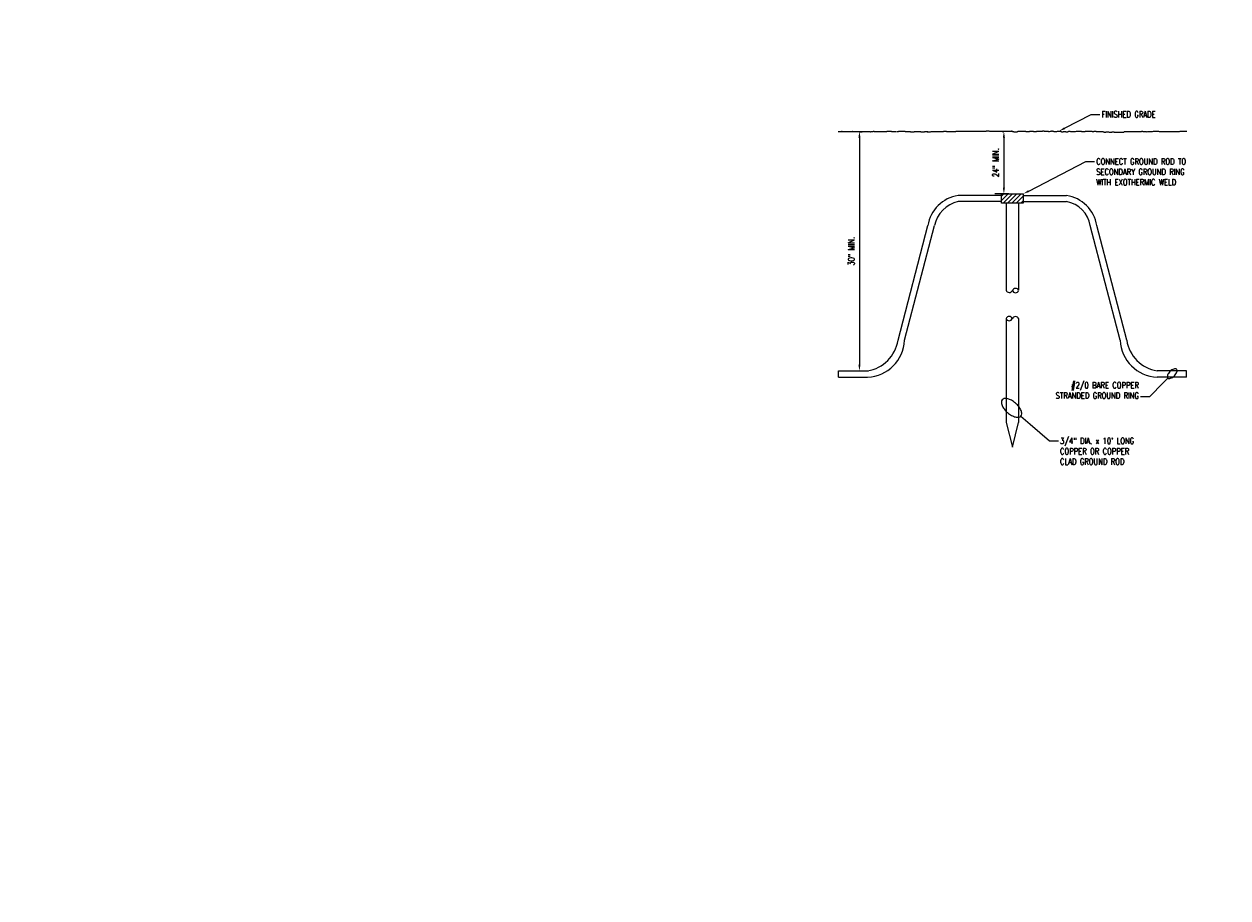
# Model space of a CAD drawing. Header units: inches. Extents: x 0 to 90.9, y 0 to 44.4.
# Tile 1 of 6: x 45.5 to 69.7, y 17.6 to 35.2. Entities that reach past the tile are written whole.
import ezdxf
from ezdxf import colors
from ezdxf.entities.mleader import LeaderData, LeaderLine
from ezdxf.math import Vec2, Vec3

# ---------------------------------------------------------------- set-up
doc = ezdxf.new("R2010")
doc.units = ezdxf.units.IN
doc.header["$MEASUREMENT"] = 0
for name, color, linetype in [('E-ANNO-DIMS', 1, 'Continuous'), ('E-ANNO-TEXT', 2, 'Continuous'), ('E-DETL-GRPH', 3, 'Continuous'), ('E-DETL-PATT', 1, 'Continuous')]:
    doc.layers.add(name, color=color, linetype=linetype)
doc.styles.add('Annotative', font='romans.shx', dxfattribs={"width": 0.8, "height": 0.125})
doc.dimstyles.new('Annotative', dxfattribs={"dimscale": 0, "dimtxt": 0.125, "dimasz": 0.125, "dimexe": 0.179688, "dimexo": 0.0625, "dimgap": 0.09, "dimtad": 1, "dimdec": 3, "dimzin": 3, "dimdsep": 46, "dimlunit": 4, "dimtxsty": 'Annotative', "dimcen": 0.09, "dimclrt": 2, "dimazin": 2, "dimtfac": 1, "dimtdec": 3, "dimtmove": 1, "dimatfit": 3, "dimfxl": 1, "dimtfill": 1, "dimfrac": 2, "dimtolj": 1, "dimtzin": 0, "dimarcsym": 0})

# ---------------------------------------------------------------- blocks, each defined once
blk = doc.blocks.new('Loop_2')
at = {"color": 1}
blk.add_line((-0.5, 0), (-1, 0), dxfattribs=at)
blk.add_lwpolyline([(0, 0.249, 0.050817), (-0.202, 0.228, 0.064661), (-0.354, 0.176, 0.10407), (-0.47, 0.084, 0.175425), (-0.5, 0, 0.175425), (-0.47, -0.084, 0.10407), (-0.354, -0.176, 0.064661), (-0.202, -0.228, 0.050817), (0, -0.249, 0.050817), (0.202, -0.228, 0.064661), (0.354, -0.176, 0.10407), (0.47, -0.084, 0.175425), (0.5, 0, 0.175425), (0.47, 0.084, 0.10407), (0.354, 0.176, 0.064661), (0.202, 0.228, 0.050817)], format="xyb", close=True, dxfattribs=at)
blk = doc.blocks.new('*D5')
at = {"layer": 'Defpoints', "color": 0, "transparency": 16777216}
for p in [(65.332, 33.016), (65.172, 31.757), (65.332, 31.757)]:
    blk.add_point(p, dxfattribs=at)
at = {"layer": 'E-ANNO-DIMS', "color": 0, "lineweight": -2, "transparency": 16777216}
for p, q in [((65.269, 33.016), (64.993, 33.016)), ((65.172, 32.891), (65.172, 31.882)), ((65.269, 31.757), (64.993, 31.757))]:
    blk.add_line(p, q, dxfattribs=at)
at = {"layer": 'E-ANNO-DIMS', "color": 0, "transparency": 16777216}
for points in [[(65.151, 32.891), (65.193, 32.891), (65.172, 33.016)], [(65.151, 31.882), (65.193, 31.882), (65.172, 31.757)]]:
    blk.add_solid(points, dxfattribs=at)
at = {"layer": 'E-ANNO-DIMS', "color": 2, "lineweight": -3, "transparency": 16777216, "insert": (65.008, 32.387), "char_height": 0.125, "width": 0.6546, "attachment_point": 5, "rotation": 90, "style": 'Annotative', "bg_fill": 3, "box_fill_scale": 1.25, "bg_fill_color": 256, "bg_fill_true_color": 13158600, "bg_fill_transparency": 0}
blk.add_mtext('\\A1;24" MIN.', dxfattribs=at)
blk = doc.blocks.new('*D4')
at = {"layer": 'Defpoints', "color": 0, "transparency": 16777216}
for p in [(61.935, 33.014), (61.935, 28.194), (62.267, 28.194)]:
    blk.add_point(p, dxfattribs=at)
at = {"layer": 'E-ANNO-DIMS', "color": 0, "lineweight": -2, "transparency": 16777216}
for p, q in [((61.998, 33.014), (62.447, 33.014)), ((62.267, 32.889), (62.267, 28.319)), ((61.998, 28.194), (62.447, 28.194))]:
    blk.add_line(p, q, dxfattribs=at)
at = {"layer": 'E-ANNO-DIMS', "color": 0, "transparency": 16777216}
for points in [[(62.246, 32.889), (62.288, 32.889), (62.267, 33.014)], [(62.246, 28.319), (62.288, 28.319), (62.267, 28.194)]]:
    blk.add_solid(points, dxfattribs=at)
at = {"layer": 'E-ANNO-DIMS', "color": 2, "lineweight": -3, "transparency": 16777216, "insert": (62.103, 30.604), "char_height": 0.125, "width": 0.6546, "attachment_point": 5, "rotation": 90, "style": 'Annotative', "bg_fill": 3, "box_fill_scale": 1.25, "bg_fill_color": 256, "bg_fill_true_color": 13158600, "bg_fill_transparency": 0}
blk.add_mtext('\\A1;30" MIN.', dxfattribs=at)

msp = doc.modelspace()

# ---------------------------------------------------------------- hatches: boundary and pattern name
at = {"layer": 'E-DETL-PATT', "lineweight": -3}
h = msp.add_hatch(dxfattribs=at)
h.set_pattern_fill('ANSI31', color=8, scale=0.5)
h.paths.add_polyline_path([(65.3424, 31.757), (65.1236, 31.757), (65.1236, 31.5695), (65.5611, 31.5695), (65.5611, 31.757)])

# ---------------------------------------------------------------- linework, layer by layer
at = {"layer": 'E-DETL-GRPH', "lineweight": -3}
for p, q in [((61.8418, 33.0159), (61.8526, 33.0159)), ((61.8418, 33.0137), (61.8418, 33.0159)), ((61.8526, 33.0159), (61.8548, 33.0137)), ((61.8548, 33.0137), (61.8634, 33.0137)), ((61.8634, 33.0137), (61.8656, 33.0159)), ((61.8656, 33.0159), (61.8743, 33.0159)), ((61.8743, 33.0159), (61.8743, 33.0137)), ((61.8743, 33.0137), (61.898, 33.0137)), ((61.898, 33.0137), (61.898, 33.0116)), ((61.898, 33.0116), (61.9088, 33.0116)), ((61.9088, 33.0137), (61.9519, 33.0137)), ((61.9088, 33.0116), (61.9088, 33.0137)), ((61.9218, 33.0137), (61.924, 33.0116)), ((61.924, 33.0116), (61.9564, 33.0116)), ((61.9564, 33.0137), (61.9585, 33.0159)), ((61.9564, 33.0116), (61.9564, 33.0137)), ((61.9585, 33.0159), (61.9715, 33.0159)), ((61.9715, 33.0159), (61.9715, 33.0137)), ((61.9715, 33.0137), (61.978, 33.0137)), ((61.978, 33.0137), (61.978, 33.0116)), ((61.978, 33.0116), (61.9888, 33.0116)), ((61.9888, 33.0116), (61.9909, 33.0137)), ((61.9909, 33.0137), (62.0255, 33.0137)), ((62.0255, 33.0159), (62.0298, 33.0159)), ((62.0255, 33.0137), (62.0255, 33.0159)), ((62.0298, 33.0159), (62.032, 33.0137)), ((62.032, 33.0137), (62.0471, 33.0137)), ((62.0471, 33.0137), (62.0493, 33.0159)), ((62.0493, 33.0159), (62.0579, 33.0159)), ((62.0579, 33.0159), (62.0601, 33.0137)), ((62.0601, 33.0137), (62.0882, 33.0137)), ((62.0882, 33.0159), (62.0947, 33.0159)), ((62.0882, 33.0137), (62.0882, 33.0159)), ((62.0947, 33.0159), (62.0968, 33.0137)), ((62.0968, 33.0137), (62.1033, 33.0137)), ((62.1033, 33.0137), (62.1033, 33.0116)), ((62.1033, 33.0116), (62.1119, 33.0116)), ((62.1119, 33.0137), (62.1163, 33.0137)), ((62.1119, 33.0116), (62.1119, 33.0137)), ((62.1163, 33.0159), (62.1184, 33.0159)), ((62.1163, 33.0137), (62.1163, 33.0159)), ((62.1184, 33.0181), (62.1249, 33.0181)), ((62.1184, 33.0159), (62.1184, 33.0181)), ((62.1249, 33.0181), (62.1271, 33.0159)), ((62.1271, 33.0159), (62.1573, 33.0159)), ((62.1573, 33.0159), (62.1595, 33.0137)), ((62.1595, 33.0137), (62.1768, 33.0137)), ((62.1768, 33.0159), (62.2351, 33.0159)), ((62.1768, 33.0137), (62.1768, 33.0159)), ((62.2351, 33.0159), (62.2373, 33.0137)), ((62.2373, 33.0137), (62.2524, 33.0137)), ((62.2524, 33.0137), (62.2546, 33.0116)), ((62.2546, 33.0116), (62.2567, 33.0116)), ((62.2567, 33.0116), (62.2632, 33.0094)), ((62.2632, 33.0094), (62.2762, 33.0094)), ((62.2762, 33.0094), (62.2762, 33.0073)), ((62.2762, 33.0073), (62.2827, 33.0073)), ((62.2827, 33.0073), (62.2913, 33.0094)), ((62.2913, 33.0094), (62.3237, 33.0094)), ((62.3237, 33.0094), (62.3259, 33.0116)), ((62.3259, 33.0116), (62.3583, 33.0116)), ((62.3583, 33.0116), (62.3605, 33.0137)), ((62.3605, 33.0137), (62.3669, 33.0137)), ((62.3669, 33.0159), (62.3821, 33.0159)), ((62.3669, 33.0137), (62.3669, 33.0159)), ((62.3821, 33.0159), (62.3842, 33.0137)), ((62.3842, 33.0137), (62.4534, 33.0137)), ((62.4534, 33.0137), (62.4555, 33.0116)), ((62.4555, 33.0116), (62.4707, 33.0116)), ((62.4707, 33.0116), (62.4793, 33.0094)), ((62.4793, 33.0094), (62.4879, 33.0094)), ((62.4879, 33.0094), (62.4901, 33.0116)), ((62.4901, 33.0116), (62.4944, 33.0116)), ((62.4944, 33.0116), (62.4966, 33.0137)), ((62.4966, 33.0137), (62.5009, 33.0137)), ((62.5009, 33.0137), (62.5031, 33.0159)), ((62.5031, 33.0159), (62.542, 33.0159)), ((62.542, 33.0159), (62.5506, 33.0181)), ((62.5506, 33.0181), (62.5593, 33.0181)), ((62.5593, 33.0181), (62.5614, 33.0159)), ((62.5614, 33.0159), (62.5722, 33.0159)), ((62.5722, 33.0159), (62.5787, 33.0137)), ((62.5787, 33.0137), (62.6219, 33.0137)), ((62.6219, 33.0137), (62.6241, 33.0116)), ((62.6241, 33.0116), (62.6565, 33.0116)), ((62.6587, 33.0035), (62.6552, 33.007)), ((62.6565, 33.0116), (62.6587, 33.0137)), ((62.6587, 33.0137), (62.6716, 33.0137)), ((62.6716, 33.0159), (62.6867, 33.0159)), ((62.6716, 33.0137), (62.6716, 33.0159)), ((62.6867, 33.0159), (62.6889, 33.0137)), ((62.6889, 33.0137), (62.8078, 33.0137)), ((62.8078, 33.0159), (62.8164, 33.0159)), ((62.8078, 33.0137), (62.8078, 33.0159)), ((62.8164, 33.0159), (62.8186, 33.0181)), ((62.8186, 33.0181), (62.8661, 33.0181)), ((62.8661, 33.0181), (62.8747, 33.0202)), ((62.8747, 33.0202), (62.9028, 33.0202)), ((62.9028, 33.0202), (62.9028, 33.0181)), ((62.9028, 33.0181), (62.905, 33.0181)), ((62.905, 33.0181), (62.9136, 33.0159)), ((62.9136, 33.0159), (62.918, 33.0159)), ((62.918, 33.0159), (62.918, 33.0137)), ((62.918, 33.0137), (62.9288, 33.0137)), ((62.9288, 33.0137), (62.9309, 33.0116)), ((62.9309, 33.0116), (63.0066, 33.0116)), ((63.0158, 33.0109), (63.0194, 33.0109)), ((63.0194, 33.0145), (63.0517, 33.0145)), ((63.0194, 33.0109), (63.0194, 33.0145)), ((63.0517, 33.0145), (63.0517, 33.0181)), ((63.0517, 33.0181), (63.1882, 33.0181)), ((63.1882, 33.0181), (63.1882, 33.0145)), ((63.1882, 33.0145), (63.2673, 33.0145)), ((63.2673, 33.0145), (63.2709, 33.0109)), ((63.2709, 33.0109), (63.296, 33.0109)), ((63.296, 33.0109), (63.296, 33.0073)), ((63.296, 33.0073), (63.3679, 33.0073)), ((63.3202, 33.0035), (63.3236, 33.007)), ((63.3679, 33.0109), (63.429, 33.0109)), ((63.3679, 33.0073), (63.3679, 33.0109)), ((63.429, 33.0109), (63.4326, 33.0145)), ((63.4326, 33.0145), (63.4865, 33.0145)), ((63.4865, 33.0145), (63.4901, 33.0109)), ((63.4901, 33.0109), (63.4973, 33.0109)), ((63.4973, 33.0109), (63.5008, 33.0073)), ((63.5008, 33.0073), (63.5727, 33.0073)), ((63.5727, 33.0073), (63.5763, 33.0109)), ((63.5763, 33.0109), (63.623, 33.0109)), ((63.623, 33.0109), (63.6266, 33.0073)), ((63.6266, 33.0073), (63.6482, 33.0073)), ((63.6415, 33.0035), (63.6381, 33.007)), ((63.6482, 33.0073), (63.6589, 33.0037)), ((63.6589, 33.0037), (63.6805, 33.0037)), ((63.6805, 33.0037), (63.6841, 33.0073)), ((63.6841, 33.0073), (63.6985, 33.0073)), ((63.6985, 33.0073), (63.7093, 33.0109)), ((63.7093, 33.0109), (63.8099, 33.0109)), ((63.8099, 33.0109), (63.8242, 33.0145)), ((63.8242, 33.0145), (63.9572, 33.0145)), ((63.9572, 33.0145), (63.9608, 33.0181)), ((63.9608, 33.0181), (64.0147, 33.0181)), ((64.0147, 33.0181), (64.0183, 33.0145)), ((64.0183, 33.0145), (64.2051, 33.0145)), ((64.2051, 33.0145), (64.2051, 33.0181)), ((64.2051, 33.0181), (64.3381, 33.0181)), ((64.3381, 33.0181), (64.3417, 33.0217)), ((64.3417, 33.0217), (64.3704, 33.0217)), ((64.3704, 33.0217), (64.374, 33.0181)), ((64.374, 33.0181), (64.5788, 33.0181)), ((64.5788, 33.0181), (64.5824, 33.0217)), ((64.5824, 33.0217), (64.8124, 33.0217)), ((64.8124, 33.0217), (64.816, 33.0253)), ((64.816, 33.0253), (64.8699, 33.0253)), ((64.8699, 33.0253), (64.8806, 33.0217)), ((64.8806, 33.0217), (64.8986, 33.0217)), ((64.8986, 33.0217), (64.9022, 33.0181)), ((64.9022, 33.0181), (64.9345, 33.0181)), ((64.9348, 33.0198), (64.9529, 33.0198)), ((64.9529, 33.0198), (64.9529, 33.0162)), ((64.9529, 33.0162), (64.9928, 33.0162)), ((64.9928, 33.0162), (64.9964, 33.0198)), ((64.9964, 33.0198), (65.0473, 33.0198)), ((65.0473, 33.0198), (65.0509, 33.0162)), ((65.0509, 33.0162), (65.1344, 33.0162)), ((65.1344, 33.0162), (65.138, 33.0126)), ((65.138, 33.0126), (65.1706, 33.0126)), ((65.1706, 33.0126), (65.1706, 33.0162)), ((65.1706, 33.0162), (65.3448, 33.0162)), ((65.3448, 33.0162), (65.3485, 33.0126)), ((65.3485, 33.0126), (65.3666, 33.0126)), ((65.3666, 33.0126), (65.3702, 33.009)), ((65.3702, 33.009), (65.4392, 33.009)), ((65.4392, 33.0126), (65.4501, 33.0126)), ((65.4392, 33.009), (65.4392, 33.0126)), ((65.4501, 33.0162), (65.6098, 33.0162)), ((65.4501, 33.0126), (65.4501, 33.0162)), ((65.6098, 33.0162), (65.6134, 33.0126)), ((65.6134, 33.0126), (65.6896, 33.0126)), ((65.6896, 33.0126), (65.6932, 33.0162)), ((65.6932, 33.0162), (65.7622, 33.0162)), ((65.7622, 33.0162), (65.7658, 33.0126)), ((65.7658, 33.0126), (65.8311, 33.0126)), ((65.8311, 33.0162), (65.9219, 33.0162)), ((65.8311, 33.0126), (65.8311, 33.0162)), ((65.9219, 33.0162), (65.9364, 33.0198)), ((65.9364, 33.0198), (65.9509, 33.0198)), ((65.9509, 33.0198), (65.9545, 33.0235)), ((65.9545, 33.0235), (65.9836, 33.0235)), ((65.9836, 33.0235), (65.9836, 33.0198)), ((65.9836, 33.0198), (65.9981, 33.0198)), ((65.9981, 33.0198), (65.9981, 33.0162)), ((65.9981, 33.0162), (66.067, 33.0162)), ((66.067, 33.0162), (66.0707, 33.0126)), ((66.0707, 33.0126), (66.0888, 33.0126)), ((66.0888, 33.0126), (66.1106, 33.0162)), ((66.1106, 33.0162), (66.1251, 33.0198)), ((66.1251, 33.0198), (66.1324, 33.0198)), ((66.1324, 33.0198), (66.136, 33.0235)), ((66.136, 33.0235), (66.1469, 33.0235)), ((66.1469, 33.0235), (66.1469, 33.0198)), ((66.1469, 33.0198), (66.1614, 33.0198)), ((66.1614, 33.0198), (66.1614, 33.0162)), ((66.1614, 33.0162), (66.1759, 33.0162)), ((66.1759, 33.0162), (66.1759, 33.0126)), ((66.1759, 33.0126), (66.2376, 33.0126)), ((66.2376, 33.0126), (66.2521, 33.0162)), ((66.2521, 33.0162), (66.2666, 33.0162)), ((66.2666, 33.0162), (66.2812, 33.0198)), ((66.2812, 33.0198), (66.3029, 33.0198)), ((66.3029, 33.0198), (66.3066, 33.0162)), ((66.3066, 33.0162), (66.3174, 33.0162)), ((66.3174, 33.0162), (66.3174, 33.0126)), ((66.3174, 33.0126), (66.3283, 33.0126)), ((66.3283, 33.0126), (66.3283, 33.009)), ((66.3283, 33.009), (66.3646, 33.009)), ((66.3646, 33.0126), (66.4154, 33.0126)), ((66.3646, 33.009), (66.3646, 33.0126)), ((66.4154, 33.0126), (66.4191, 33.009)), ((66.4191, 33.009), (66.459, 33.009)), ((66.459, 33.009), (66.4626, 33.0126)), ((66.4626, 33.0126), (66.4699, 33.0126)), ((66.4699, 33.0126), (66.4735, 33.0162)), ((66.4735, 33.0162), (66.4989, 33.0162)), ((66.4989, 33.0162), (66.5098, 33.0126)), ((66.5098, 33.0126), (66.615, 33.0126)), ((66.615, 33.0126), (66.6295, 33.0162)), ((66.6295, 33.0162), (66.7312, 33.0162)), ((66.7312, 33.0162), (66.7348, 33.0126)), ((66.7348, 33.0126), (66.7965, 33.0126)), ((66.7958, 33.0138), (66.8072, 33.0138)), ((66.8072, 33.0138), (66.8111, 33.0176)), ((66.8111, 33.0176), (66.8263, 33.0176)), ((66.8263, 33.0176), (66.8302, 33.0214)), ((66.8302, 33.0214), (66.876, 33.0214)), ((66.876, 33.0214), (66.876, 33.0176)), ((66.876, 33.0176), (66.9448, 33.0176)), ((66.9448, 33.0176), (66.9487, 33.0138)), ((66.9487, 33.0138), (66.9831, 33.0138)), ((66.9831, 33.0176), (67.0251, 33.0176)), ((66.9831, 33.0138), (66.9831, 33.0176)), ((67.0251, 33.0176), (67.0251, 33.0138)), ((67.0251, 33.0138), (67.136, 33.0138)), ((67.136, 33.0138), (67.1398, 33.01)), ((67.1398, 33.01), (67.1627, 33.01)), ((67.1627, 33.01), (67.1666, 33.0062)), ((67.1666, 33.0062), (67.1895, 33.0062)), ((67.1895, 33.0062), (67.1895, 33.0023)), ((67.1895, 33.0023), (67.2201, 33.0023)), ((67.2201, 33.0062), (67.2774, 33.0062)), ((67.2201, 33.0023), (67.2201, 33.0062)), ((67.2774, 33.0062), (67.2889, 33.0023)), ((67.2889, 33.0023), (67.3462, 33.0023)), ((67.3462, 33.0023), (67.35, 33.0062)), ((67.35, 33.0062), (67.3921, 33.0062)), ((67.3921, 33.0062), (67.3921, 33.0023)), ((67.3921, 33.0023), (67.4112, 33.0023)), ((67.4112, 33.0023), (67.415, 32.9985)), ((67.415, 32.9985), (67.5182, 32.9985)), ((67.5182, 32.9985), (67.5221, 33.0023)), ((67.5221, 33.0023), (67.5871, 33.0023)), ((67.5871, 33.0023), (67.5985, 33.01)), ((67.5985, 33.01), (67.6138, 33.0138)), ((67.6138, 33.0138), (67.7094, 33.0138)), ((67.7094, 33.0138), (67.7132, 33.01)), ((67.7132, 33.01), (67.9043, 33.01)), ((67.9043, 33.01), (67.9273, 33.0138)), ((67.9273, 33.0138), (67.9387, 33.0138)), ((67.9387, 33.0176), (67.9655, 33.0176)), ((67.9387, 33.0138), (67.9387, 33.0176)), ((67.9655, 33.0176), (67.9655, 33.0138)), ((67.9655, 33.0138), (67.9846, 33.0138)), ((67.9846, 33.0138), (67.9846, 33.01)), ((67.9846, 33.01), (68.0305, 33.01)), ((68.0305, 33.01), (68.0458, 33.0062)), ((68.0458, 33.0062), (68.0687, 33.01)), ((68.0687, 33.01), (68.149, 33.01)), ((68.149, 33.01), (68.1528, 33.0138)), ((68.1528, 33.0138), (68.1643, 33.0138)), ((68.1643, 33.0138), (68.1834, 33.0176)), ((68.1834, 33.0176), (68.1949, 33.0214)), ((68.1949, 33.0214), (68.2407, 33.0214)), ((68.2407, 33.0214), (68.256, 33.0176)), ((68.256, 33.0176), (68.2828, 33.0176)), ((68.2828, 33.0176), (68.2942, 33.0138)), ((68.2942, 33.0138), (68.4701, 33.0138)), ((68.4701, 33.0138), (68.4854, 33.01)), ((68.4854, 33.01), (68.5924, 33.01)), ((68.5924, 33.01), (68.6077, 33.0138)), ((68.6077, 33.0138), (68.7033, 33.0138)), ((68.7033, 33.0138), (68.7186, 33.0176)), ((68.7186, 33.0176), (68.8485, 33.0176)), ((65.1236, 31.7257), (64.2521, 31.7257)), ((65.1236, 31.757), (65.3424, 31.757)), ((65.1236, 31.5695), (65.1236, 31.757)), ((65.3424, 31.757), (65.5611, 31.757)), ((65.5611, 31.757), (65.5611, 31.5695)), ((65.5611, 31.7257), (66.4327, 31.7257)), ((65.1236, 31.6036), (64.2521, 31.6036)), ((65.5611, 31.5695), (65.1236, 31.5695)), ((65.2174, 31.5695), (65.2174, 29.8195)), ((65.4674, 31.5695), (65.4674, 29.8195)), ((65.5611, 31.6036), (66.4327, 31.6036)), ((63.0432, 28.8103), (63.6454, 31.1191)), ((63.1723, 28.8103), (63.7746, 31.1191)), ((67.5124, 28.8103), (66.9102, 31.1191)), ((67.6416, 28.8103), (67.0394, 31.1191)), ((65.2174, 29.2478), (65.2174, 27.1565)), ((65.4674, 29.2478), (65.4674, 27.1565)), ((61.8424, 28.1945), (62.4315, 28.1945)), ((61.8424, 28.0695), (61.8424, 28.1945)), ((68.8424, 28.1945), (68.2532, 28.1945)), ((68.8424, 28.0695), (68.8424, 28.1945)), ((61.8424, 28.0695), (62.4315, 28.0695)), ((68.8424, 28.0695), (68.2532, 28.0695)), ((65.2174, 27.1565), (65.3424, 26.6565)), ((65.3424, 26.6565), (65.4674, 27.1565))]:
    msp.add_line(p, q, dxfattribs=at)
for centre, radius, start, end in [((64.3621, 31.009), 0.7251, 98.73035, 171.26965), ((66.3226, 31.009), 0.7251, 8.73035, 81.26965), ((64.4045, 30.9759), 0.6459, 103.64629, 167.19569), ((66.3147, 31.0098), 0.6054, 10.39715, 78.76088), ((65.2805, 29.8382), 0.0658, 196.56588, 340.18362), ((65.4055, 29.7901), 0.0658, 19.81638, 163.43412), ((65.4055, 29.8347), 0.0658, 196.56588, 340.18362), ((65.2793, 29.2255), 0.0658, 16.56588, 160.18362), ((65.2793, 29.2701), 0.0658, 199.81638, 343.43412), ((65.4043, 29.222), 0.0658, 16.56588, 160.18362), ((62.4015, 28.8403), 0.7714, 272.23016, 357.76984), ((62.3034, 28.9334), 0.75, 279.83865, 350.55184), ((68.2833, 28.8403), 0.7714, 182.23016, 267.76984), ((68.3814, 28.9334), 0.75, 189.44816, 260.16135)]:
    msp.add_arc(centre, radius, start, end, dxfattribs=at)
for p in [(61.9139, 33.0137), (65.3326, 33.0162)]:
    msp.add_point(p, dxfattribs=at)

# ---------------------------------------------------------------- leaders
at = {"layer": 'E-ANNO-TEXT', "lineweight": -3}
ml = msp.add_multileader_mtext('Standard', dxfattribs=at)
ml.set_content('FINISHED GRADE', color=256, style='Annotative')
ml.set_leader_properties(color=1, linetype='ByLayer', lineweight=-1)
ml.build(insert=Vec2(0, 0))
ml.multileader.update_dxf_attribs({"text_right_attachment_type": 3, "dogleg_length": 0.1786, "arrow_head_size": 0.125})
ctx = ml.context
ctx.base_point, ctx.char_height, ctx.arrow_head_size, ctx.landing_gap_size, ctx.plane_origin = Vec3(67.105, 33.358), 0.125, 0.125, 0.0312, Vec3(66.9264, 33.358)
ctx.right_attachment = 3
notes = []
notes.append((ctx, [(0, (1, 1, 0), (66.9264, 33.358), (1, 0), 0.1786, [(0, [(66.2812, 33.0198)], 0, [])])]))
ctx.mtext.insert, ctx.mtext.width, ctx.mtext.flow_direction = Vec3(67.1362, 33.4205), 1.245337, 5
ml = msp.add_multileader_mtext('Standard', dxfattribs=at)
ml.set_content('CONNECT GROUND ROD TO\\PSECONDARY GROUND RING\\PWITH EXOTHERMIC WELD', color=256, style='Annotative')
ml.set_leader_properties(color=1, linetype='ByLayer', lineweight=-1)
ml.build(insert=Vec2(0, 0))
ml.multileader.update_dxf_attribs({"text_right_attachment_type": 3, "dogleg_length": 0.1786, "arrow_head_size": 0.125})
ctx = ml.context
ctx.base_point, ctx.char_height, ctx.arrow_head_size, ctx.landing_gap_size, ctx.plane_origin = Vec3(66.9973, 32.4093), 0.125, 0.125, 0.0312, Vec3(67.3264, 31.9174)
ctx.right_attachment = 3
notes.append((ctx, [(0, (1, 1, 0), (66.8187, 32.4093), (1, 0), 0.1786, [(0, [(65.5611, 31.757)], 0, [])])]))
ctx.mtext.insert, ctx.mtext.flow_direction = Vec3(67.0286, 32.4718), 5
ml = msp.add_multileader_mtext('Standard', dxfattribs=at)
ml.set_content('#2/0 BARE COPPER STRANDED GROUND RING', color=256, style='Annotative')
ml.set_leader_properties(color=1, linetype='ByLayer', lineweight=-1)
ml.set_arrow_properties(name='Loop_2')
ml.build(insert=Vec2(0, 0))
ml.multileader.update_dxf_attribs({"text_right_attachment_type": 3, "dogleg_length": 0.1786, "arrow_head_size": 0.25})
ctx = ml.context
ctx.base_point, ctx.char_height, ctx.arrow_head_size, ctx.landing_gap_size, ctx.plane_origin = Vec3(65.9767, 27.9068), 0.125, 0.25, 0.0312, Vec3(66.1878, 27.7129)
ctx.right_attachment, ctx.text_align_type = 3, 2
notes.append((ctx, [(1, (1, 1, 0), (68.0988, 27.6747), (-1, 0), 0.1786, [(0, [(68.5572, 28.139)], 0, [])])]))
ctx.mtext.insert, ctx.mtext.width, ctx.mtext.alignment, ctx.mtext.flow_direction = Vec3(67.8889, 27.9693), 1.918793, 3, 5
ml = msp.add_multileader_mtext('Standard', dxfattribs=at)
ml.set_content('3/4" DIA. x 10\' LONG COPPER OR COPPER CLAD GROUND ROD', color=256, style='Annotative')
ml.set_leader_properties(color=1, linetype='ByLayer', lineweight=-1)
ml.set_arrow_properties(name='Loop_2')
ml.build(insert=Vec2(0, 0))
ml.multileader.update_dxf_attribs({"text_right_attachment_type": 3, "dogleg_length": 0.1786, "arrow_head_size": 0.5})
ctx = ml.context
ctx.base_point, ctx.char_height, ctx.arrow_head_size, ctx.landing_gap_size, ctx.plane_origin = Vec3(66.2698, 26.7863), 0.125, 0.5, 0.0312, Vec3(66.1207, 26.3492)
ctx.right_attachment = 3
notes.append((ctx, [(0, (1, 1, 0), (66.0912, 26.7863), (1, 0), 0.1786, [(0, [(65.3259, 27.4502)], 0, [])])]))
ctx.mtext.insert, ctx.mtext.width, ctx.mtext.flow_direction = Vec3(66.301, 26.8488), 1.749148, 5
for ctx, leaders in notes:
    for number, flags, end, landing, length, lines in leaders:
        leader = LeaderData()
        leader.index, (leader.has_last_leader_line, leader.has_dogleg_vector, leader.attachment_direction) = number, flags
        leader.last_leader_point, leader.dogleg_vector, leader.dogleg_length = Vec3(end), Vec3(landing), length
        for number, points, colour, breaks in lines:
            line = LeaderLine()
            line.index, line.vertices, line.color, line.breaks = number, Vec3.list(points), colors.encode_raw_color(colour), breaks
            leader.lines.append(line)
        ctx.leaders.append(leader)

# ---------------------------------------------------------------- next in the draw order: dimensions: what is measured, and where the dimension line sits
at = {"layer": 'E-ANNO-DIMS', "lineweight": -3}
for base, p1, p2, text, picture, middle in [((62.2671, 28.1945), (61.9355, 33.0137), (61.9355, 28.1945), '30" MIN.', '*D4', (62.2671, 30.6041)), ((65.1722, 31.757), (65.3319, 33.0162), (65.3319, 31.757), '24" MIN.', '*D5', (65.1722, 32.3866))]:
    dim = msp.add_linear_dim(base=base, p1=p1, p2=p2, angle=90, text=text, dimstyle='Annotative', override={"dimpost": '\\X'}, dxfattribs=at)
    dim.commit()
    dim.dimension.update_dxf_attribs({"geometry": picture, "text_midpoint": middle, "dimtype": 160})

# ---------------------------------------------------------------- next in the draw order: leaders
at = {"layer": 'E-ANNO-TEXT', "lineweight": -3}
ml = msp.add_multileader_mtext('Standard', dxfattribs=at)
ml.set_content('{\\LKEYED CONSTRUCTION JOINT (KCJ)}', color=256, style='Annotative')
ml.set_leader_properties(color=1, linetype='ByLayer', lineweight=-1)
ml.build(insert=Vec2(0, 0))
ml.multileader.update_dxf_attribs({"text_right_attachment_type": 3, "dogleg_length": 0.1782, "arrow_head_size": 0.125})
ctx = ml.context
ctx.base_point, ctx.char_height, ctx.arrow_head_size, ctx.landing_gap_size, ctx.plane_origin = Vec3(84.5489, 35.0895), 0.125, 0.125, 0.0312, Vec3(84.3707, 35.0895)
ctx.right_attachment, ctx.text_align_type = 3, 1
notes = []
notes.append((ctx, [(0, (0, 0, 0), (0, 0), (1, 0), 1, [])]))
ctx.mtext.insert, ctx.mtext.alignment, ctx.mtext.flow_direction = Vec3(85.904, 35.1729), 2, 5
ml = msp.add_multileader_mtext('Standard', dxfattribs=at)
ml.set_content('{\\LROUGHENED CONSTRUCTION JOIN (CJ)}', color=256, style='Annotative')
ml.set_leader_properties(color=1, linetype='ByLayer', lineweight=-1)
ml.build(insert=Vec2(0, 0))
ml.multileader.update_dxf_attribs({"text_right_attachment_type": 3, "dogleg_length": 0.1782, "arrow_head_size": 0.125})
ctx = ml.context
ctx.base_point, ctx.char_height, ctx.arrow_head_size, ctx.landing_gap_size, ctx.plane_origin = Vec3(84.4204, 32.6537), 0.125, 0.125, 0.0312, Vec3(84.3707, 32.6537)
ctx.right_attachment, ctx.text_align_type = 3, 1
notes.append((ctx, [(0, (0, 0, 0), (0, 0), (1, 0), 1, [])]))
ctx.mtext.insert, ctx.mtext.alignment, ctx.mtext.flow_direction = Vec3(85.904, 32.737), 2, 5
for ctx, leaders in notes:
    for number, flags, end, landing, length, lines in leaders:
        leader = LeaderData()
        leader.index, (leader.has_last_leader_line, leader.has_dogleg_vector, leader.attachment_direction) = number, flags
        leader.last_leader_point, leader.dogleg_vector, leader.dogleg_length = Vec3(end), Vec3(landing), length
        for number, points, colour, breaks in lines:
            line = LeaderLine()
            line.index, line.vertices, line.color, line.breaks = number, Vec3.list(points), colors.encode_raw_color(colour), breaks
            leader.lines.append(line)
        ctx.leaders.append(leader)

doc.saveas('drawing.dxf')
